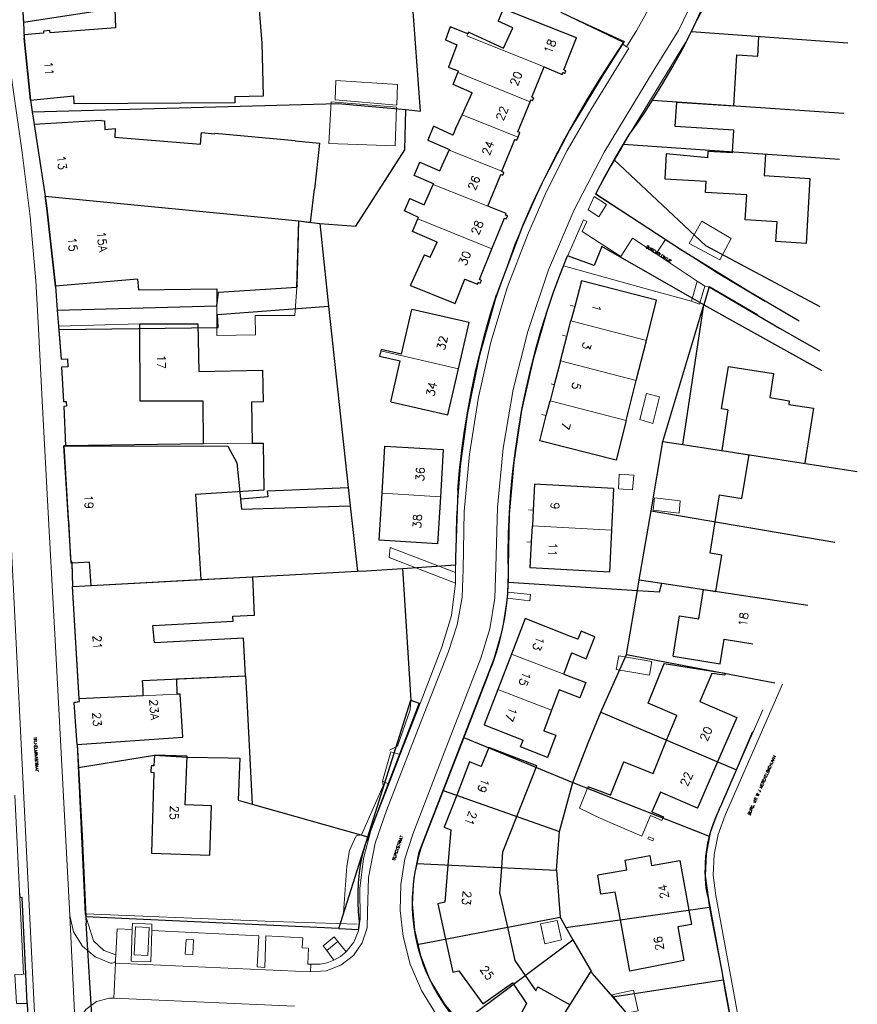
# Model space of a CAD drawing. Header units: metres. Extents: x 190798 to 192239, y 307689 to 310000.
# Tile 101 of 107: x 192067 to 192187, y 309610 to 309752. Entities that reach past the tile are written whole.
import ezdxf
from ezdxf.lldxf.tags import DXFTag

# ---------------------------------------------------------------- set-up
doc = ezdxf.new("R2010")
doc.units = ezdxf.units.M
doc.layers.add('PH-BEST-HUISNUMMERS', color=7, linetype='Continuous')
doc.layers.add('PH-BEST-KADASTRALE-GRENS', color=150, linetype='KG-KADASTRAAL-SO')
doc.layers.add('PH-BEST-KANTVERHARDING', color=253, linetype='Continuous', lineweight=9)
doc.layers.add('PH-BEST-STAATNAAM', color=2, linetype='Continuous', lineweight=9)
doc.styles.add('ROMANS', font='romans.shx')
doc.styles.get("Standard").update_dxf_attribs({"font": 'arial.ttf'})
tags = doc.linetypes.add('KG-KADASTRAAL-SO', pattern='A,5.5,-2,["K",Standard,S=1.8,R=0,X=0,Y=-0.9],-2,5.5,-2,[5,NLCS.SHX,S=0.75,R=0,X=0,Y=0],-2', length=19).pattern_tags.tags
tags[6] = DXFTag(74, 10)

msp = doc.modelspace()

# ---------------------------------------------------------------- linework, layer by layer
at = {"layer": 'PH-BEST-KADASTRALE-GRENS'}
for p, q in [((192067, 309752.79), (192067.07, 309751.35)), ((192144.28, 309752.77), (192153.31, 309748.47)), ((192067.07, 309751.35), (192067.19, 309749.03)), ((192163.06, 309749.99), (192185.52, 309748.37)), ((192068.08, 309740.12), (192067.19, 309749.03)), ((192068.08, 309740.12), (192074.31, 309740.75)), ((192130.1, 309738.05), (192131.53, 309741.21)), ((192068.08, 309740.12), (192068.35, 309738.45)), ((192157.48, 309740.12), (192184.95, 309738.25)), ((192068.35, 309738.45), (192068.64, 309736.65)), ((192129.16, 309736), (192130.1, 309738.05)), ((192078.25, 309737.23), (192068.64, 309736.65)), ((192068.64, 309736.65), (192070.19, 309726.35)), ((192068.64, 309736.65), (192070.19, 309726.35)), ((192153.28, 309733.82), (192154.15, 309735.25)), ((192151.97, 309731.59), (192153.28, 309733.82)), ((192153.28, 309733.82), (192184.33, 309731.65)), ((192127.25, 309730.74), (192128.26, 309732.98)), ((192128.26, 309732.98), (192128.3, 309733.06)), ((192070.19, 309726.35), (192106.67, 309722.78)), ((192070.19, 309726.35), (192070.45, 309724.62)), ((192070.45, 309724.62), (192071.69, 309713.41)), ((192106.39, 309713.52), (192106.67, 309722.78)), ((192106.67, 309722.78), (192109.65, 309722.41)), ((192109.65, 309722.41), (192110.92, 309710.53)), ((192138.81, 309722.19), (192135.07, 309712.19)), ((192083.48, 309714.42), (192071.69, 309713.41)), ((192071.69, 309713.41), (192071.94, 309709.95)), ((192106.39, 309713.52), (192106.37, 309713.29)), ((192165.54, 309713.18), (192164.85, 309710.76)), ((192071.94, 309709.95), (192072.11, 309707.65)), ((192110.92, 309710.53), (192113.75, 309684.49)), ((192121.42, 309703.65), (192122.89, 309710.08)), ((192146.29, 309710.51), (192145.75, 309708.44)), ((192158.96, 309691.1), (192164.85, 309710.76)), ((192161.82, 309690.66), (192164.85, 309710.76)), ((192164.85, 309710.76), (192181.77, 309701.31)), ((192145.17, 309706.2), (192145.75, 309708.44)), ((192072.11, 309707.65), (192072.15, 309707.17)), ((192083.78, 309708.02), (192092.13, 309708.02)), ((192144.25, 309702.7), (192145.17, 309706.2)), ((192155.12, 309699.86), (192156.58, 309705.61)), ((192119.85, 309696.82), (192121.2, 309702.67)), ((192144.25, 309702.7), (192143.35, 309699.24)), ((192153.66, 309694.11), (192155.12, 309699.86)), ((192143.35, 309699.24), (192142.76, 309696.96)), ((192142.2, 309694.82), (192142.76, 309696.96)), ((192168.28, 309695.67), (192167.4, 309695.81)), ((192072.86, 309690.47), (192073.14, 309690.47)), ((192073.54, 309679.77), (192072.86, 309690.47)), ((192073.14, 309690.46), (192072.86, 309690.46)), ((192072.86, 309690.46), (192073.91, 309673.61)), ((192092.95, 309690.77), (192073.14, 309690.46)), ((192118.6, 309683.68), (192119.01, 309690.45)), ((192157.25, 309681.15), (192158.96, 309691.1)), ((192158.96, 309691.1), (192161.82, 309690.66)), ((192161.82, 309690.66), (192186.89, 309686.81)), ((192113.75, 309684.49), (192114.04, 309681.84)), ((192151.88, 309684.37), (192151.58, 309678.36)), ((192118.19, 309676.91), (192118.6, 309683.68)), ((192129.48, 309684.09), (192129.14, 309674.44)), ((192114.04, 309681.84), (192115.09, 309672.47)), ((192140.33, 309681.26), (192140.2, 309678.97)), ((192155.57, 309671.23), (192157.25, 309681.15)), ((192157.25, 309681.15), (192183.64, 309676.62)), ((192073.54, 309679.77), (192073.86, 309674.15)), ((192140.08, 309676.64), (192140.2, 309678.97)), ((192151.58, 309678.36), (192151.29, 309672.34)), ((192092.34, 309675.09), (192092.31, 309675.49)), ((192092.34, 309675.09), (192092.59, 309671.27)), ((192129.14, 309674.44), (192129.17, 309673.36)), ((192074.05, 309673.62), (192073.91, 309673.61)), ((192074.05, 309673.77), (192074.13, 309670.26)), ((192074.96, 309673.67), (192074.05, 309673.62)), ((192121.55, 309672.87), (192129.17, 309673.36)), ((192121.55, 309672.87), (192122.75, 309653.96)), ((192074.13, 309670.26), (192115.09, 309672.47)), ((192092.59, 309671.27), (192100.03, 309671.64)), ((192136.74, 309670.91), (192136.76, 309671.93)), ((192074.13, 309670.26), (192076.79, 309670.42)), ((192075.11, 309654.12), (192074.13, 309670.26)), ((192075.01, 309655.82), (192074.13, 309670.26)), ((192136.74, 309670.91), (192155.32, 309669.72)), ((192155.32, 309669.72), (192155.57, 309671.23)), ((192155.57, 309671.23), (192158.78, 309670.74)), ((192158.78, 309670.74), (192179.79, 309667.59)), ((192153.73, 309660.48), (192155.32, 309669.72)), ((192085.9, 309662.18), (192085.67, 309664.66)), ((192137.18, 309660.57), (192135.22, 309655.48)), ((192144.7, 309657.68), (192145.69, 309660.28)), ((192150.03, 309652.24), (192153.73, 309660.48)), ((192153.73, 309660.48), (192175.04, 309656.41)), ((192133.87, 309657.65), (192130.34, 309648.59)), ((192089.05, 309656.99), (192089.14, 309654.8)), ((192075.11, 309654.12), (192075.01, 309655.82)), ((192084.3, 309654.57), (192075.11, 309654.12)), ((192084.3, 309654.57), (192084.26, 309655.46)), ((192099.11, 309654.88), (192099.92, 309639.01)), ((192074.45, 309653.63), (192075.14, 309653.74)), ((192075.14, 309653.74), (192075.11, 309654.12)), ((192116.56, 309634.3), (192122.75, 309653.96)), ((192122.75, 309653.96), (192123.93, 309653.51)), ((192074.8, 309647.58), (192074.41, 309652.87)), ((192142.95, 309652.49), (192141.84, 309649.55)), ((192150.03, 309652.24), (192169.51, 309643.91)), ((192169.51, 309643.91), (192171.9, 309649.43)), ((192074.8, 309647.58), (192074.98, 309644.28)), ((192130.34, 309648.59), (192127.39, 309640.98)), ((192130.34, 309648.59), (192146.03, 309642.12)), ((192137.98, 309637.24), (192140.82, 309644.49)), ((192167.41, 309639.07), (192169.51, 309643.91)), ((192144.09, 309635.08), (192146.03, 309642.12)), ((192146.03, 309642.12), (192165.59, 309634.38)), ((192127.39, 309640.98), (192124.5, 309633.58)), ((192127.39, 309640.98), (192144.09, 309635.08)), ((192099.92, 309639.01), (192116.56, 309634.3)), ((192167.04, 309638.22), (192167.41, 309639.07)), ((192143.69, 309629.5), (192144.09, 309635.08)), ((192112.41, 309621.14), (192116.22, 309633.24)), ((192116.22, 309633.24), (192116.32, 309633.55)), ((192116.32, 309633.55), (192116.56, 309634.3)), ((192123.58, 309630.46), (192143.69, 309629.5)), ((192143.69, 309629.5), (192144.22, 309622.75)), ((192153.79, 309629.53), (192149.61, 309628.8)), ((192066.52, 309626.22), (192066.56, 309625.55)), ((192135.55, 309626.12), (192136.62, 309621.31)), ((192165.4, 309625.76), (192165.67, 309624.21)), ((192145.02, 309621.28), (192165.67, 309624.21)), ((192112.41, 309621.14), (192076.05, 309622.83)), ((192076.05, 309622.83), (192076.09, 309621.89)), ((192123, 309623.03), (192123.02, 309622.68)), ((192123.02, 309622.68), (192123.17, 309621.4)), ((192123.64, 309618.85), (192144.22, 309622.75)), ((192144.22, 309622.75), (192145.02, 309621.28)), ((192076.98, 309607.17), (192076.09, 309621.89)), ((192112.41, 309621.14), (192115.22, 309621.01)), ((192145.02, 309621.28), (192146.03, 309619.53)), ((192129.81, 309607.4), (192146.03, 309619.53)), ((192146.03, 309619.53), (192148.63, 309614.99)), ((192124.16, 309617.01), (192124.52, 309615.98)), ((192139.61, 309600.61), (192148.63, 309614.99)), ((192067.6, 309610.38), (192067.44, 309614.62)), ((192151.73, 309611.32), (192167.63, 309613.78)), ((192151.73, 309611.32), (192154.22, 309608.42)), ((192067.6, 309610.38), (192068.08, 309600.81))]:
    msp.add_line(p, q, dxfattribs=at)
at = {"layer": 'PH-BEST-KADASTRALE-GRENS', "ltscale": 0.2, "flags": 128}
for points in [[(192163.06, 309749.99), (192164.14, 309752.25), (192165.17, 309754.53), (192166.14, 309756.83), (192167.05, 309759.16)], [(192067.07, 309751.35), (192095.83, 309755.82), (192122.39, 309758.74)], [(192085.69, 309756.91), (192086.07, 309754.21), (192080.21, 309753.24), (192080.33, 309750.55)], [(192097.46, 309740.65), (192101.55, 309740.74), (192101.37, 309748.35), (192100.77, 309756.11), (192095.88, 309755.54)], [(192122.02, 309738.8), (192124.15, 309738.55), (192122.94, 309754.91)], [(192141.88, 309744.91), (192144.48, 309743.85), (192144.58, 309744.1), (192144.88, 309743.98), (192145.03, 309744.37), (192144.73, 309744.49), (192146.56, 309749.08), (192136.01, 309753.26), (192135.31, 309751.49)], [(192130.95, 309749.69), (192128.38, 309750.68), (192127.7, 309748.79), (192129.36, 309748.1), (192128.13, 309744.88), (192128.98, 309744.54)], [(192130.95, 309749.69), (192131.05, 309749.9), (192136.07, 309747.62), (192137.4, 309750.55), (192135.31, 309751.49)], [(192067.16, 309749.54), (192067.15, 309749.54), (192067.19, 309749.03), (192068.08, 309740.12)], [(192080.33, 309750.55), (192070.92, 309749.83), (192070.89, 309750.13), (192069.96, 309750.06), (192069.98, 309749.76), (192067.16, 309749.54)], [(192157.48, 309740.12), (192158.97, 309742.53), (192160.4, 309744.98), (192161.77, 309747.47), (192163.06, 309749.99)], [(192169.15, 309739.34), (192169.57, 309746.64), (192172.58, 309746.47), (192172.74, 309749.29)], [(192153.31, 309748.47), (192151.46, 309745.69), (192149.66, 309742.88), (192147.93, 309740.02), (192146.25, 309737.13), (192144.64, 309734.21), (192143.09, 309731.25), (192141.6, 309728.26), (192140.17, 309725.24), (192138.81, 309722.19)], [(192131.53, 309741.21), (192128.83, 309742.37), (192129.49, 309744.1)], [(192129.49, 309744.1), (192129.57, 309744.29), (192128.98, 309744.54)], [(192139.87, 309739.91), (192139.97, 309740.18), (192140.24, 309740.07), (192140.41, 309740.44), (192140.13, 309740.55), (192141.88, 309744.91)], [(192097.46, 309740.65), (192097.46, 309739.74), (192074.36, 309739.61), (192074.31, 309740.75)], [(192068.35, 309738.45), (192112.32, 309739.64), (192122.02, 309738.8)], [(192138.14, 309734.8), (192138.42, 309735.5), (192138.13, 309735.61), (192139.87, 309739.91)], [(192154.15, 309735.25), (192155.29, 309736.85), (192156.4, 309738.48), (192157.48, 309740.12)], [(192168.97, 309732.72), (192169.16, 309735.83), (192160.73, 309736.35), (192160.94, 309739.84), (192169.15, 309739.34)], [(192109.65, 309722.41), (192114.84, 309722.05), (192121.86, 309732.99), (192122.02, 309738.8)], [(192078.25, 309737.23), (192078.74, 309737.19), (192078.77, 309735.93), (192080.24, 309736.05), (192080.2, 309734.84), (192092.54, 309733.8), (192092.68, 309735.48), (192094.6, 309735.32)], [(192106.13, 309734.28), (192094.6, 309735.37), (192094.6, 309735.32)], [(192129.16, 309736), (192128.78, 309735.13), (192125.98, 309736.39), (192125.18, 309734.39), (192128.3, 309733.06)], [(192106.13, 309734.28), (192109.61, 309733.97), (192108.89, 309727.34)], [(192135.83, 309729.92), (192137.68, 309734.49), (192137.96, 309734.37), (192138.14, 309734.8)], [(192165.39, 309731.84), (192159.43, 309732.44), (192159.23, 309728.84), (192165.18, 309728.48)], [(192173.68, 309732.31), (192173.49, 309729.32), (192180.09, 309728.9), (192179.52, 309719.57), (192175.19, 309719.84), (192175.37, 309722.65), (192170.77, 309722.93), (192171, 309726.52), (192165.09, 309726.89), (192165.18, 309728.48)], [(192165.39, 309731.84), (192165.45, 309732.82), (192168.96, 309732.61), (192168.97, 309732.72)], [(192125.94, 309728.02), (192125.98, 309728.11), (192123.21, 309729.34), (192124.05, 309731.22), (192126.89, 309730), (192127.25, 309730.74)], [(192149.33, 309726.69), (192150.62, 309729.16), (192151.97, 309731.59)], [(192181.53, 309710.47), (192165.11, 309719.21), (192151.97, 309731.59)], [(192133.82, 309724.93), (192135.65, 309729.47), (192135.96, 309729.35), (192136.12, 309729.75), (192135.81, 309729.87), (192135.83, 309729.92)], [(192123.75, 309723.1), (192123.82, 309723.28), (192121.84, 309724.22), (192122.58, 309726), (192124.67, 309725.1), (192125.94, 309728.02)], [(192106.67, 309722.78), (192108.31, 309722.58), (192108.89, 309727.34)], [(192149.33, 309726.69), (192161.77, 309718.56), (192171.21, 309712.73), (192178.54, 309708.46)], [(192071.69, 309713.41), (192070.45, 309724.62), (192070.19, 309726.35)], [(192134.39, 309718.79), (192136.18, 309723.21), (192136.46, 309723.1), (192136.62, 309723.5), (192136.35, 309723.61), (192136.45, 309723.86), (192133.82, 309724.93)], [(192071.94, 309709.95), (192094.88, 309710.57), (192095.09, 309712.55), (192106.38, 309713.29), (192106.67, 309722.78)], [(192126.5, 309719.76), (192123, 309721.26), (192123.75, 309723.1)], [(192122.7, 309713.5), (192124.71, 309717.93), (192125.51, 309717.57), (192126.5, 309719.76)], [(192122.7, 309713.5), (192129.09, 309710.91), (192130.51, 309714.42), (192132.33, 309713.69), (192132.44, 309713.96), (192132.72, 309713.85), (192132.88, 309714.25), (192132.6, 309714.36), (192134.39, 309718.79)], [(192164.85, 309710.76), (192150.19, 309719.14), (192149.1, 309716.41), (192145.24, 309717.76)], [(192142.42, 309710.13), (192143.3, 309712.69), (192144.24, 309715.24), (192145.24, 309717.76)], [(192083.48, 309714.42), (192083.62, 309712.89), (192094.89, 309713.04), (192094.89, 309712.53)], [(192156.58, 309705.61), (192158.06, 309711.43), (192147.24, 309714.18), (192146.29, 309710.51)], [(192165.54, 309713.18), (192165.61, 309713.3), (192175.71, 309707.38), (192181.47, 309704.13)], [(192129.48, 309684.09), (192129.74, 309686.95), (192130.06, 309689.8), (192130.45, 309692.65), (192130.91, 309695.48), (192131.44, 309698.31), (192132.03, 309701.12), (192132.7, 309703.91), (192133.42, 309706.69), (192134.21, 309709.45), (192135.07, 309712.19)], [(192072.15, 309707.17), (192095.04, 309707.5), (192094.94, 309709.35), (192110.92, 309710.53)], [(192129.58, 309701.56), (192131.1, 309708.2), (192122.89, 309710.08)], [(192136.76, 309671.93), (192136.73, 309674.91), (192136.79, 309677.9), (192136.91, 309680.88), (192137.12, 309683.86), (192137.4, 309686.83), (192137.76, 309689.79), (192138.2, 309692.74), (192138.71, 309695.68), (192139.3, 309698.61), (192139.97, 309701.52), (192140.71, 309704.41), (192141.52, 309707.28), (192142.42, 309710.13)], [(192072.15, 309707.17), (192072.48, 309702.94), (192073.41, 309702.98), (192073.46, 309701.84), (192072.54, 309701.8), (192072.83, 309696.83), (192073.22, 309696.84), (192073.26, 309696.18), (192072.88, 309696.14), (192073.14, 309690.47)], [(192092.95, 309690.77), (192092.9, 309696.88), (192089.72, 309696.91), (192083.83, 309696.88), (192083.78, 309708.02)], [(192092.13, 309708.02), (192092.28, 309701.14), (192101.45, 309701.33), (192101.54, 309696.78), (192099.84, 309696.75), (192099.93, 309690.88)], [(192118.43, 309704.12), (192118.25, 309703.38), (192121.2, 309702.67)], [(192121.42, 309703.65), (192118.48, 309704.34), (192118.43, 309704.12)], [(192119.85, 309696.82), (192128.06, 309694.93), (192129.58, 309701.56)], [(192167.4, 309695.81), (192168.37, 309701.9), (192174.83, 309700.86), (192174.31, 309697.41), (192177.12, 309696.95), (192177.05, 309696.44), (192180.59, 309695.91), (192179.33, 309688.06)], [(192168.28, 309695.67), (192167.41, 309689.8), (192171.34, 309689.2)], [(192153.66, 309694.11), (192152.22, 309688.41), (192141.26, 309691.22), (192142.2, 309694.82)], [(192073.14, 309690.47), (192096.47, 309690.43), (192097.76, 309688.02), (192098.28, 309682.88)], [(192099.93, 309690.88), (192101.51, 309690.88), (192101.63, 309684.1), (192091.79, 309683.49), (192092.31, 309675.49)], [(192119.01, 309690.45), (192127.4, 309689.94), (192126.99, 309683.17)], [(192166.46, 309679.57), (192167.09, 309683.44), (192170.32, 309682.92), (192171.34, 309689.2)], [(192098.28, 309682.88), (192102.23, 309683.22), (192102.14, 309684.02), (192113.75, 309684.49)], [(192151.88, 309684.37), (192140.53, 309684.98), (192140.33, 309681.26)], [(192098.28, 309682.88), (192098.42, 309681.4), (192114.04, 309681.84)], [(192126.99, 309683.17), (192126.58, 309676.4), (192118.19, 309676.91)], [(192166.58, 309669.57), (192167.43, 309674.79), (192165.73, 309675.06), (192166.46, 309679.57)], [(192151.29, 309672.34), (192139.88, 309672.96), (192140.08, 309676.64)], [(192073.86, 309674.15), (192073.87, 309674), (192073.94, 309673.86), (192074.05, 309673.77)], [(192076.79, 309670.42), (192076.58, 309673.77), (192074.96, 309673.67)], [(192115.09, 309672.47), (192116.37, 309672.54), (192121.55, 309672.87)], [(192085.67, 309664.66), (192097.21, 309665.29), (192097.17, 309666.03), (192100.29, 309666.17), (192100.03, 309671.64)], [(192133.87, 309657.65), (192134.5, 309659.24), (192135.05, 309660.85), (192135.52, 309662.49), (192135.92, 309664.15), (192136.24, 309665.82), (192136.49, 309667.51), (192136.66, 309669.21), (192136.74, 309670.91)], [(192155.32, 309669.72), (192158.49, 309669.49), (192158.78, 309670.74)], [(192160.42, 309660.27), (192161.36, 309666.07), (192164.11, 309665.62), (192164.8, 309669.83), (192166.57, 309669.53), (192166.58, 309669.57)], [(192145.42, 309663.2), (192139.15, 309665.65), (192137.18, 309660.57)], [(192145.69, 309660.28), (192145.86, 309660.74), (192147.94, 309659.9), (192149.17, 309663.06), (192147.19, 309663.83), (192146.73, 309662.69), (192145.42, 309663.2)], [(192089.05, 309656.99), (192098.98, 309657.45), (192098.7, 309662.84), (192085.9, 309662.18)], [(192160.42, 309660.27), (192167.2, 309659.16), (192167.75, 309662.69), (192171.87, 309662.02)], [(192159.49, 309648.19), (192160.95, 309651.76), (192156.82, 309653.53), (192159.15, 309659.19)], [(192159.15, 309659.19), (192167.89, 309657.8), (192167.86, 309657.51), (192165.99, 309657.79), (192164.25, 309653.74), (192169.57, 309651.46), (192166.79, 309645.07)], [(192084.26, 309655.46), (192084.2, 309656.76), (192098.98, 309657.45), (192099.11, 309654.88)], [(192144.7, 309657.68), (192147.88, 309656.48), (192147.04, 309654.28), (192144.06, 309655.41), (192142.95, 309652.49)], [(192074.8, 309647.58), (192089.96, 309648.62), (192089.58, 309654.82), (192089.14, 309654.8)], [(192135.22, 309655.48), (192133.26, 309650.39), (192138.89, 309648.19)], [(192074.8, 309647.58), (192074.35, 309653.62), (192075.14, 309653.74), (192075.11, 309654.12)], [(192074.41, 309652.87), (192074.35, 309653.62), (192074.45, 309653.63)], [(192123.93, 309653.51), (192121.18, 309646.28), (192119.63, 309642.32), (192116.32, 309633.55)], [(192146.03, 309642.12), (192146.1, 309642.36), (192148.2, 309647.8), (192150.03, 309652.24)], [(192141.84, 309649.55), (192143.58, 309648.89), (192142.39, 309645.7), (192138.52, 309647.22), (192138.89, 309648.19)], [(192151.41, 309640.28), (192153.36, 309645.06), (192157.54, 309643.42), (192159.49, 309648.19)], [(192074.98, 309644.28), (192085.9, 309646.02), (192090.59, 309645.77), (192096.51, 309645.64)], [(192090.59, 309645.88), (192085.9, 309646.02), (192085.82, 309644.51), (192085.43, 309644.51), (192085.4, 309643.58), (192085.81, 309643.56), (192085.46, 309631.94), (192093.88, 309631.67)], [(192140.82, 309644.49), (192133.96, 309647.13), (192132.83, 309644.43), (192131.16, 309645.07), (192129.33, 309640.3)], [(192093.88, 309631.67), (192094.1, 309638.78), (192090.34, 309638.91), (192090.59, 309645.88)], [(192096.51, 309645.64), (192098.18, 309645.62), (192097.92, 309639.57), (192099.92, 309639.01)], [(192166.79, 309645.07), (192163.91, 309638.44), (192158.62, 309640.73), (192157.39, 309637.88), (192159.03, 309637.18), (192158.96, 309637.01)], [(192074.98, 309644.28), (192075.54, 309634.43), (192076.05, 309622.83)], [(192129.33, 309640.3), (192127.55, 309635.68), (192128.49, 309635.31), (192128.06, 309630.24)], [(192151.41, 309640.28), (192148.21, 309641.51), (192148.13, 309641.29)], [(192167.04, 309638.22), (192166.6, 309637.29), (192166.21, 309636.34), (192165.87, 309635.37), (192165.59, 309634.38)], [(192135.81, 309629.88), (192135.98, 309632.17), (192137.98, 309637.24)], [(192115.38, 309622.11), (192115.23, 309623.51), (192115.15, 309624.91), (192115.15, 309626.32), (192115.22, 309627.72), (192115.36, 309629.12), (192115.58, 309630.5), (192115.86, 309631.88), (192116.22, 309633.24)], [(192124.5, 309633.58), (192124.15, 309632.55), (192123.84, 309631.51), (192123.58, 309630.46)], [(192165.59, 309634.38), (192165.37, 309633.42), (192165.21, 309632.45), (192165.09, 309631.47), (192165.03, 309630.49), (192165.01, 309629.5)], [(192123.58, 309630.46), (192123.33, 309629.24), (192123.14, 309628), (192123.01, 309626.76), (192122.95, 309625.52), (192122.94, 309624.27), (192123, 309623.03)], [(192153.79, 309629.53), (192153.52, 309630.95), (192157.07, 309631.61), (192157.34, 309630.17), (192161.38, 309630.91), (192162.69, 309623.78)], [(192128.06, 309630.24), (192127.61, 309624.91), (192126.63, 309624.67), (192127.73, 309619.62)], [(192135.55, 309626.12), (192135.53, 309626.16), (192135.81, 309629.88)], [(192165.4, 309625.76), (192165.19, 309627), (192165.07, 309628.25), (192165.01, 309629.5)], [(192152.85, 309622.39), (192152.12, 309626.34), (192150.04, 309626.07), (192149.61, 309628.8)], [(192067.44, 309614.62), (192066.89, 309625.59), (192066.56, 309625.55)], [(192162.69, 309623.78), (192163.07, 309621.73), (192161.11, 309621.39), (192161.98, 309616.54)], [(192165.67, 309624.21), (192165.99, 309622.34), (192167.42, 309615.01), (192167.63, 309613.78)], [(192115.22, 309621.01), (192115.33, 309621.55), (192115.38, 309622.11)], [(192161.98, 309616.54), (192154.2, 309615.02), (192152.85, 309622.39)], [(192123.17, 309621.4), (192123.37, 309620.12), (192123.64, 309618.85)], [(192136.62, 309621.31), (192137.68, 309616.56), (192139.17, 309614.4)], [(192127.73, 309619.62), (192128.77, 309614.86), (192129.66, 309615.05), (192133.1, 309610.3), (192137.34, 309613.35), (192137.48, 309613.14)], [(192123.64, 309618.85), (192123.89, 309617.92), (192124.16, 309617.01)], [(192124.52, 309615.98), (192124.9, 309615.03), (192125.31, 309614.09)], [(192148.63, 309614.99), (192148.8, 309614.69), (192151.73, 309611.32)], [(192125.31, 309614.09), (192125.91, 309612.88), (192126.57, 309611.7), (192127.29, 309610.56), (192128.07, 309609.46), (192128.92, 309608.41), (192129.81, 309607.4)], [(192139.17, 309614.4), (192140.69, 309612.2), (192140.98, 309612.76), (192145.62, 309610.19)], [(192167.63, 309613.78), (192167.91, 309612.1), (192170.97, 309595.63)], [(192137.48, 309613.14), (192139.34, 309610.36), (192136.42, 309604.9), (192140.8, 309602.51)]]:
    msp.add_lwpolyline(points, dxfattribs=at)
at = {"layer": 'PH-BEST-KANTVERHARDING', "color": 8}
for p, q in [((192063.23, 309757.93), (192066.89, 309732.61)), ((192067, 309752.79), (192067.16, 309749.54)), ((192153.43, 309748.58), (192147.62, 309751.25)), ((192130.81, 309749.38), (192130.95, 309749.69)), ((192141.88, 309744.91), (192130.81, 309749.38)), ((192155.22, 309750.19), (192153.73, 309747.82)), ((192153.18, 309748.2), (192150.28, 309743.59)), ((192153.18, 309748.2), (192153.43, 309748.58)), ((192153.73, 309747.82), (192153.18, 309748.2)), ((192154.05, 309747.61), (192153.73, 309747.82)), ((192162.21, 309748.41), (192154.15, 309735.25)), ((192148.62, 309738.73), (192154.05, 309747.61)), ((192139.87, 309739.91), (192129.49, 309744.1)), ((192150.52, 309732.68), (192157.64, 309744.43)), ((192068.08, 309740.12), (192074.31, 309740.75)), ((192130.1, 309738.05), (192131.53, 309741.21)), ((192068.08, 309740.12), (192068.64, 309736.65)), ((192169.15, 309739.34), (192178.21, 309738.71)), ((192129.16, 309736), (192130.1, 309738.05)), ((192138.14, 309734.8), (192130.1, 309738.05)), ((192078.25, 309737.23), (192068.64, 309736.65)), ((192068.64, 309736.65), (192070.19, 309726.35)), ((192151.51, 309730.72), (192154.15, 309735.25)), ((192127.25, 309730.74), (192128.26, 309732.98)), ((192128.26, 309732.98), (192128.3, 309733.06)), ((192135.83, 309729.92), (192128.26, 309732.98)), ((192149.28, 309726.63), (192151.51, 309730.72)), ((192133.82, 309724.93), (192125.94, 309728.02)), ((192159.32, 309720.14), (192149.28, 309726.63)), ((192070.19, 309726.35), (192106.67, 309722.78)), ((192148.22, 309724.4), (192149.08, 309726.28)), ((192149.08, 309726.28), (192150.85, 309725.13)), ((192149.76, 309723.39), (192148.22, 309724.4)), ((192150.85, 309725.13), (192149.76, 309723.39)), ((192106.39, 309713.52), (192106.67, 309722.78)), ((192134.39, 309718.79), (192123.75, 309723.1)), ((192145.85, 309719.12), (192147.53, 309722.94)), ((192148.03, 309722.73), (192147.35, 309721.26)), ((192147.53, 309722.94), (192148.03, 309722.73)), ((192147.35, 309721.26), (192152.91, 309717.69)), ((192152.91, 309717.69), (192154.61, 309720.29)), ((192154.61, 309720.29), (192158, 309718.05)), ((192159.32, 309720.14), (192158, 309718.05)), ((192166.92, 309715.22), (192159.32, 309720.14)), ((192158, 309718.05), (192163.9, 309714.13)), ((192144.68, 309716.34), (192157.94, 309712.63)), ((192068.86, 309714.18), (192069.23, 309707.35)), ((192083.48, 309714.42), (192071.69, 309713.41)), ((192163.08, 309711.27), (192163.9, 309714.13)), ((192163.9, 309714.13), (192164.92, 309713.45)), ((192173.63, 309711.23), (192166.92, 309715.22)), ((192071.69, 309713.41), (192072.11, 309707.65)), ((192094.89, 309712.53), (192094.89, 309708.02)), ((192106.39, 309713.52), (192106.37, 309713.29)), ((192157.94, 309712.63), (192163.08, 309711.27)), ((192164.98, 309713.44), (192164.23, 309710.84)), ((192164.92, 309713.45), (192164.98, 309713.44)), ((192164.98, 309713.44), (192165.7, 309713.33)), ((192165.7, 309713.33), (192172.6, 309709.28)), ((192163.08, 309711.27), (192164.23, 309710.84)), ((192121.42, 309703.65), (192122.89, 309710.08)), ((192146.29, 309710.51), (192145.63, 309710.71)), ((192146.29, 309710.51), (192145.75, 309708.44)), ((192145.17, 309706.2), (192145.75, 309708.44)), ((192145.75, 309708.44), (192156.58, 309705.61)), ((192069.23, 309707.35), (192069.79, 309696.93)), ((192072.11, 309707.65), (192083.78, 309708.02)), ((192083.78, 309708.02), (192092.13, 309708.02)), ((192144.25, 309702.7), (192145.17, 309706.2)), ((192144.51, 309706.37), (192145.17, 309706.2)), ((192155.12, 309699.86), (192156.58, 309705.61)), ((192129.58, 309701.56), (192118.43, 309704.12)), ((192119.85, 309696.82), (192121.2, 309702.67)), ((192144.25, 309702.7), (192143.35, 309699.24)), ((192144.25, 309702.7), (192155.12, 309699.86)), ((192153.66, 309694.11), (192155.12, 309699.86)), ((192143.35, 309699.24), (192142.76, 309696.96)), ((192142.88, 309699.37), (192143.35, 309699.24)), ((192069.79, 309696.93), (192070.69, 309679.97)), ((192142.2, 309694.82), (192142.76, 309696.96)), ((192142.76, 309696.96), (192153.66, 309694.11)), ((192168.28, 309695.67), (192167.4, 309695.81)), ((192142.2, 309694.82), (192141.54, 309694.99)), ((192072.86, 309690.46), (192073.91, 309673.61)), ((192073.14, 309690.46), (192072.86, 309690.46)), ((192092.95, 309690.77), (192073.14, 309690.46)), ((192092.95, 309690.77), (192099.93, 309690.88)), ((192118.6, 309683.68), (192119.01, 309690.45)), ((192151.88, 309684.37), (192151.58, 309678.36)), ((192118.19, 309676.91), (192118.6, 309683.68)), ((192126.99, 309683.17), (192118.6, 309683.68)), ((192070.69, 309679.97), (192071.62, 309662.58)), ((192140.33, 309681.26), (192139.63, 309681.3)), ((192140.33, 309681.26), (192140.2, 309678.97)), ((192140.08, 309676.64), (192140.2, 309678.97)), ((192140.2, 309678.97), (192151.58, 309678.36)), ((192166.46, 309679.57), (192174.18, 309678.24)), ((192151.58, 309678.36), (192151.29, 309672.34)), ((192119.62, 309674.44), (192119.76, 309675.89)), ((192119.76, 309675.89), (192129.17, 309672.3)), ((192140.08, 309676.64), (192139.39, 309676.67)), ((192092.34, 309675.09), (192092.31, 309675.49)), ((192092.34, 309675.09), (192092.59, 309671.27)), ((192129.15, 309670.77), (192119.62, 309674.44)), ((192074.05, 309673.62), (192073.91, 309673.61)), ((192074.96, 309673.67), (192074.05, 309673.62)), ((192074.05, 309673.62), (192074.13, 309670.26)), ((192092.59, 309671.27), (192100.03, 309671.64)), ((192074.13, 309670.26), (192076.79, 309670.42)), ((192075.11, 309654.12), (192074.13, 309670.26)), ((192076.79, 309670.42), (192092.59, 309671.27)), ((192139.85, 309668.23), (192136.6, 309668.6)), ((192136.68, 309669.45), (192139.95, 309669.14)), ((192139.95, 309669.14), (192139.85, 309668.23)), ((192166.58, 309669.57), (192174.11, 309668.44)), ((192085.9, 309662.18), (192085.67, 309664.66)), ((192071.62, 309662.58), (192073.73, 309623.01)), ((192124.06, 309653.46), (192127.21, 309661.57)), ((192124.15, 309650.68), (192128.17, 309660.95)), ((192137.18, 309660.57), (192135.22, 309655.48)), ((192137.18, 309660.57), (192144.7, 309657.68)), ((192144.7, 309657.68), (192145.69, 309660.28)), ((192127.57, 309646.5), (192132.81, 309659.96)), ((192134.68, 309659.87), (192129.54, 309646.67)), ((192089.05, 309656.99), (192089.14, 309654.8)), ((192176.12, 309656.25), (192167.92, 309637.42)), ((192089.14, 309654.8), (192075.11, 309654.12)), ((192135.22, 309655.48), (192142.95, 309652.49)), ((192124.06, 309653.46), (192121.21, 309646.12)), ((192122.75, 309653.96), (192124.06, 309653.46)), ((192142.95, 309652.49), (192141.84, 309649.55)), ((192166.91, 309637.91), (192173.33, 309652.57)), ((192119.25, 309638.1), (192124.15, 309650.68)), ((192159.49, 309648.19), (192166.79, 309645.07)), ((192118.66, 309642.31), (192119.88, 309646.5)), ((192121.21, 309646.12), (192119.57, 309641.89)), ((192119.88, 309646.5), (192121.21, 309646.12)), ((192123.01, 309634.71), (192127.57, 309646.5)), ((192129.54, 309646.67), (192123.87, 309632.09)), ((192137.98, 309637.24), (192140.82, 309644.49)), ((192119.57, 309641.89), (192118.62, 309639.45)), ((192119.57, 309641.89), (192118.66, 309642.31)), ((192129.33, 309640.3), (192137.98, 309637.24)), ((192158.96, 309637.01), (192148.13, 309641.29)), ((192065.82, 309640.27), (192066.56, 309625.55)), ((192113.55, 309630.07), (192113.07, 309623.39)), ((192128.06, 309630.24), (192135.81, 309629.88)), ((192153.79, 309629.53), (192149.61, 309628.8)), ((192066.56, 309625.55), (192067.07, 309614.6)), ((192135.55, 309626.12), (192136.62, 309621.31)), ((192167.86, 309612.86), (192165.49, 309625.57)), ((192166.54, 309625.9), (192169.35, 309610.79)), ((192152.85, 309622.39), (192162.69, 309623.78)), ((192073.73, 309623.01), (192074.57, 309606.04)), ((192085.51, 309620.87), (192100.92, 309620.09)), ((192127.73, 309619.62), (192136.62, 309621.31)), ((192090.47, 309619.56), (192090.34, 309617.45)), ((192090.47, 309619.56), (192091.53, 309619.51)), ((192091.4, 309617.4), (192091.53, 309619.51)), ((192100.92, 309620.09), (192100.68, 309615.61)), ((192101.74, 309615.55), (192101.93, 309620.09)), ((192101.93, 309620.09), (192107.23, 309619.81)), ((192107.23, 309619.81), (192107.15, 309618.36)), ((192112.26, 309619.26), (192110.68, 309617.99)), ((192112.26, 309619.26), (192113.47, 309617.79)), ((192107.15, 309618.36), (192108.02, 309618.31)), ((192108.02, 309618.31), (192107.92, 309616.03)), ((192110.68, 309617.99), (192110.13, 309618.67)), ((192110.68, 309617.99), (192111.68, 309616.57)), ((192080.33, 309616.53), (192080.31, 309616.16)), ((192080.36, 309617.34), (192080.33, 309616.62)), ((192080.33, 309616.53), (192080.33, 309616.62)), ((192090.34, 309617.45), (192091.4, 309617.4)), ((192079.61, 309616.17), (192079.81, 309616.17)), ((192100.68, 309615.61), (192101.74, 309615.55)), ((192107.92, 309616.03), (192108.35, 309616.02)), ((192108.35, 309616.02), (192108.33, 309614.93)), ((192109.73, 309616.03), (192108.35, 309616.02)), ((192067.44, 309614.62), (192067.07, 309614.6)), ((192067.6, 309610.38), (192067.44, 309614.62)), ((192137.48, 309613.14), (192139.17, 309614.4)), ((192171.01, 309595.84), (192167.86, 309612.86)), ((192079.44, 309611.15), (192080.06, 309611.12)), ((192080.06, 309611.12), (192106.04, 309609.96)), ((192169.35, 309610.79), (192172.1, 309596.01)), ((192067.6, 309610.38), (192068.08, 309600.81))]:
    msp.add_line(p, q, dxfattribs=at)
for points in [[(192155.22, 309750.19), (192157.77, 309754.78), (192159.9, 309759.59), (192161.59, 309764.56), (192162.84, 309769.66)], [(192157.64, 309744.43), (192161.19, 309750.16), (192164.11, 309756.23), (192166.39, 309762.57), (192167.99, 309769.11)], [(192162.21, 309748.41), (192164.97, 309753.74), (192167.21, 309759.31), (192168.89, 309765.07)], [(192085.69, 309756.91), (192086.07, 309754.21), (192080.21, 309753.24), (192080.33, 309750.55)], [(192097.46, 309740.65), (192101.55, 309740.74), (192101.37, 309748.35), (192100.77, 309756.11), (192095.88, 309755.54)], [(192141.88, 309744.91), (192144.48, 309743.85), (192144.58, 309744.1), (192144.88, 309743.98), (192145.03, 309744.37), (192144.73, 309744.49), (192146.56, 309749.08), (192136.01, 309753.26), (192135.31, 309751.49)], [(192144.48, 309753.19), (192144.28, 309752.77), (192147.62, 309751.25)], [(192130.95, 309749.69), (192128.38, 309750.68), (192127.7, 309748.79), (192129.36, 309748.1), (192128.13, 309744.88), (192128.98, 309744.54)], [(192130.95, 309749.69), (192131.05, 309749.9), (192136.07, 309747.62), (192137.4, 309750.55), (192135.31, 309751.49)], [(192067.16, 309749.54), (192067.15, 309749.54), (192067.19, 309749.03), (192068.08, 309740.12)], [(192080.33, 309750.55), (192070.92, 309749.83), (192070.89, 309750.13), (192069.96, 309750.06), (192069.98, 309749.76), (192067.16, 309749.54)], [(192169.15, 309739.34), (192169.57, 309746.64), (192172.58, 309746.47), (192172.74, 309749.29)], [(192131.53, 309741.21), (192128.83, 309742.37), (192129.49, 309744.1)], [(192129.49, 309744.1), (192129.57, 309744.29), (192128.98, 309744.54)], [(192150.28, 309743.59), (192145.58, 309735.85), (192141.4, 309727.82), (192137.75, 309719.53)], [(192139.87, 309739.91), (192139.97, 309740.18), (192140.24, 309740.07), (192140.41, 309740.44), (192140.13, 309740.55), (192141.88, 309744.91)], [(192111.98, 309742.96), (192120.82, 309742.39), (192120.71, 309739.43), (192111.85, 309740.17), (192111.98, 309742.96)], [(192097.46, 309740.65), (192097.46, 309739.74), (192074.36, 309739.61), (192074.31, 309740.75)], [(192110.98, 309733.93), (192111.28, 309739.92), (192120.7, 309739.11), (192120.48, 309733.57), (192110.98, 309733.93)], [(192138.14, 309734.8), (192138.42, 309735.5), (192138.13, 309735.61), (192139.87, 309739.91)], [(192168.97, 309732.72), (192169.16, 309735.83), (192160.73, 309736.35), (192160.94, 309739.84), (192169.15, 309739.34)], [(192148.62, 309738.73), (192145.22, 309732.92), (192142.18, 309726.92), (192139.49, 309720.75)], [(192078.25, 309737.23), (192078.74, 309737.19), (192078.77, 309735.93), (192080.24, 309736.05), (192080.2, 309734.84), (192092.54, 309733.8), (192092.68, 309735.48), (192094.6, 309735.32)], [(192106.13, 309734.28), (192094.6, 309735.37), (192094.6, 309735.32)], [(192129.16, 309736), (192128.78, 309735.13), (192125.98, 309736.39), (192125.18, 309734.39), (192128.3, 309733.06)], [(192106.13, 309734.28), (192109.61, 309733.97), (192108.89, 309727.34)], [(192135.83, 309729.92), (192137.68, 309734.49), (192137.96, 309734.37), (192138.14, 309734.8)], [(192066.89, 309732.61), (192068.04, 309723.41), (192068.86, 309714.18)], [(192150.52, 309732.68), (192146.21, 309724.37), (192142.54, 309715.76), (192139.53, 309706.9)], [(192165.39, 309731.84), (192159.43, 309732.44), (192159.23, 309728.84), (192165.18, 309728.48)], [(192173.68, 309732.31), (192173.49, 309729.32), (192180.09, 309728.9), (192179.52, 309719.57), (192175.19, 309719.84), (192175.37, 309722.65), (192170.77, 309722.93), (192171, 309726.52), (192165.09, 309726.89), (192165.18, 309728.48)], [(192165.39, 309731.84), (192165.45, 309732.82), (192168.96, 309732.61), (192168.97, 309732.72)], [(192168.97, 309732.72), (192173.69, 309732.4), (192173.68, 309732.31)], [(192125.94, 309728.02), (192125.98, 309728.11), (192123.21, 309729.34), (192124.05, 309731.22), (192126.89, 309730), (192127.25, 309730.74)], [(192133.82, 309724.93), (192135.65, 309729.47), (192135.96, 309729.35), (192136.12, 309729.75), (192135.81, 309729.87), (192135.83, 309729.92)], [(192123.75, 309723.1), (192123.82, 309723.28), (192121.84, 309724.22), (192122.58, 309726), (192124.67, 309725.1), (192125.94, 309728.02)], [(192106.67, 309722.78), (192108.31, 309722.58), (192108.89, 309727.34)], [(192071.69, 309713.41), (192070.45, 309724.62), (192070.19, 309726.35)], [(192134.39, 309718.79), (192136.18, 309723.21), (192136.46, 309723.1), (192136.62, 309723.5), (192136.35, 309723.61), (192136.45, 309723.86), (192133.82, 309724.93)], [(192126.5, 309719.76), (192123, 309721.26), (192123.75, 309723.1)], [(192162.74, 309719.57), (192164.53, 309722.77), (192168.77, 309720.28), (192167.16, 309717.21), (192162.74, 309719.57)], [(192122.7, 309713.5), (192124.71, 309717.93), (192125.51, 309717.57), (192126.5, 309719.76)], [(192137.75, 309719.53), (192134.89, 309711.51), (192132.59, 309703.31), (192130.86, 309694.98)], [(192139.49, 309720.75), (192136.6, 309713.16), (192134.25, 309705.37), (192132.45, 309697.45)], [(192122.7, 309713.5), (192129.09, 309710.91), (192130.51, 309714.42), (192132.33, 309713.69), (192132.44, 309713.96), (192132.72, 309713.85), (192132.88, 309714.25), (192132.6, 309714.36), (192134.39, 309718.79)], [(192145.85, 309719.12), (192145.25, 309717.74), (192144.68, 309716.34)], [(192144.68, 309716.34), (192143.49, 309713.25), (192142.42, 309710.13)], [(192083.48, 309714.42), (192083.62, 309712.89), (192094.89, 309713.04), (192094.89, 309712.53)], [(192156.58, 309705.61), (192158.06, 309711.43), (192147.24, 309714.18), (192146.29, 309710.51)], [(192106.37, 309713.29), (192106.05, 309709.22), (192100.37, 309709.21), (192100.4, 309706.43), (192094.89, 309706.31), (192094.89, 309708.02)], [(192106.37, 309713.29), (192095.09, 309712.55), (192094.89, 309712.53)], [(192129.58, 309701.56), (192131.1, 309708.2), (192122.89, 309710.08)], [(192142.42, 309710.13), (192140.35, 309702.91), (192138.71, 309695.58)], [(192072.11, 309707.65), (192072.48, 309702.94), (192073.41, 309702.98), (192073.46, 309701.84), (192072.54, 309701.8), (192072.83, 309696.83), (192073.22, 309696.84), (192073.26, 309696.18), (192072.88, 309696.14), (192073.14, 309690.46)], [(192092.95, 309690.77), (192092.9, 309696.88), (192089.72, 309696.91), (192083.83, 309696.88), (192083.78, 309708.02)], [(192092.13, 309708.02), (192092.28, 309701.14), (192101.45, 309701.33), (192101.54, 309696.78), (192099.84, 309696.75), (192099.93, 309690.88)], [(192139.53, 309706.9), (192137.46, 309698.58), (192136, 309690.13), (192135.17, 309681.6), (192134.97, 309673.03)], [(192118.43, 309704.12), (192118.25, 309703.38), (192121.2, 309702.67)], [(192121.42, 309703.65), (192118.48, 309704.34), (192118.43, 309704.12)], [(192063.99, 309701.51), (192064.22, 309698.43), (192064.96, 309683.3), (192067.87, 309625.51), (192070.64, 309569.38), (192070.93, 309563.28), (192071.8, 309554.47), (192073.72, 309543.68)], [(192119.85, 309696.82), (192128.06, 309694.93), (192129.58, 309701.56)], [(192167.4, 309695.81), (192168.37, 309701.9), (192174.83, 309700.86), (192174.31, 309697.41), (192177.12, 309696.95), (192177.05, 309696.44), (192180.59, 309695.91), (192179.33, 309688.06)], [(192132.45, 309697.45), (192131.15, 309689.27), (192130.42, 309681.03), (192130.27, 309672.75)], [(192155.64, 309694.27), (192156.6, 309697.99), (192158.46, 309697.54), (192157.52, 309693.7), (192155.64, 309694.27)], [(192138.71, 309695.58), (192137.58, 309688.14), (192136.94, 309680.64), (192136.77, 309673.12)], [(192168.28, 309695.67), (192167.41, 309689.8), (192171.34, 309689.2)], [(192130.86, 309694.98), (192129.86, 309687.61), (192129.3, 309680.2), (192129.16, 309672.77)], [(192153.66, 309694.11), (192152.22, 309688.41), (192141.26, 309691.22), (192142.2, 309694.82)], [(192099.93, 309690.88), (192101.51, 309690.88), (192101.63, 309684.1), (192091.79, 309683.49), (192092.31, 309675.49)], [(192119.01, 309690.45), (192127.4, 309689.94), (192126.99, 309683.17)], [(192166.46, 309679.57), (192167.09, 309683.44), (192170.32, 309682.92), (192171.34, 309689.2)], [(192154.76, 309686.26), (192154.61, 309684.17), (192152.58, 309684.28), (192152.69, 309686.42), (192154.76, 309686.26)], [(192151.88, 309684.37), (192140.53, 309684.98), (192140.33, 309681.26)], [(192126.99, 309683.17), (192126.58, 309676.4), (192118.19, 309676.91)], [(192161.28, 309680.83), (192157.55, 309681.24), (192157.75, 309683), (192161.44, 309682.59), (192161.28, 309680.83)], [(192166.58, 309669.57), (192167.43, 309674.79), (192165.73, 309675.06), (192166.46, 309679.57)], [(192151.29, 309672.34), (192139.88, 309672.96), (192140.08, 309676.64)], [(192076.79, 309670.42), (192076.58, 309673.77), (192074.96, 309673.67)], [(192116.37, 309672.54), (192121.55, 309672.87), (192122.75, 309653.96)], [(192132.81, 309659.96), (192134.1, 309664.2), (192134.83, 309668.59), (192134.97, 309673.03)], [(192136.68, 309669.45), (192136.77, 309671.28), (192136.77, 309673.12)], [(192085.67, 309664.66), (192097.21, 309665.29), (192097.17, 309666.03), (192100.29, 309666.17), (192100.03, 309671.64)], [(192128.17, 309660.95), (192129.39, 309664.78), (192130.1, 309668.73), (192130.27, 309672.75)], [(192129.15, 309670.77), (192129.17, 309671.53), (192129.17, 309672.3)], [(192129.17, 309672.3), (192129.17, 309672.54), (192129.16, 309672.77)], [(192127.21, 309661.57), (192128.56, 309666.09), (192129.15, 309670.77)], [(192134.68, 309659.87), (192135.9, 309664.18), (192136.6, 309668.6)], [(192136.6, 309668.6), (192136.64, 309669.02), (192136.68, 309669.45)], [(192160.42, 309660.27), (192161.36, 309666.07), (192164.11, 309665.62), (192164.8, 309669.83), (192166.57, 309669.53), (192166.58, 309669.57)], [(192145.42, 309663.2), (192139.15, 309665.65), (192137.18, 309660.57)], [(192145.69, 309660.28), (192145.86, 309660.74), (192147.94, 309659.9), (192149.17, 309663.06), (192147.19, 309663.83), (192146.73, 309662.69), (192145.42, 309663.2)], [(192089.05, 309656.99), (192098.98, 309657.45), (192098.7, 309662.84), (192085.9, 309662.18)], [(192160.42, 309660.27), (192167.2, 309659.16), (192167.75, 309662.69), (192171.87, 309662.02)], [(192152.63, 309660.31), (192157.36, 309659.49), (192157.04, 309657.55), (192152.24, 309658.35), (192152.63, 309660.31)], [(192159.49, 309648.19), (192160.95, 309651.76), (192156.82, 309653.53), (192159.15, 309659.19)], [(192159.15, 309659.19), (192167.89, 309657.8), (192167.86, 309657.51), (192165.99, 309657.79), (192164.25, 309653.74), (192169.57, 309651.46), (192166.79, 309645.07)], [(192144.7, 309657.68), (192147.88, 309656.48), (192147.04, 309654.28), (192144.06, 309655.41), (192142.95, 309652.49)], [(192074.8, 309647.58), (192089.96, 309648.62), (192089.58, 309654.82), (192089.14, 309654.8)], [(192135.22, 309655.48), (192133.26, 309650.39), (192138.89, 309648.19)], [(192074.8, 309647.58), (192074.35, 309653.62), (192075.14, 309653.74), (192075.11, 309654.12)], [(192122.75, 309653.96), (192122.64, 309652.53), (192120.82, 309647.35), (192119.67, 309646.75)], [(192141.84, 309649.55), (192143.58, 309648.89), (192142.39, 309645.7), (192138.52, 309647.22), (192138.89, 309648.19)], [(192074.8, 309647.58), (192075.94, 309623.2), (192077.15, 309619.35), (192078.61, 309617.97), (192080.36, 309617.34)], [(192151.41, 309640.28), (192153.36, 309645.06), (192157.54, 309643.42), (192159.49, 309648.19)], [(192090.59, 309645.88), (192085.9, 309646.02), (192085.82, 309644.51), (192085.43, 309644.51), (192085.4, 309643.58), (192085.81, 309643.56), (192085.46, 309631.94), (192093.88, 309631.67)], [(192140.82, 309644.49), (192133.96, 309647.13), (192132.83, 309644.43), (192131.16, 309645.07), (192129.33, 309640.3)], [(192093.88, 309631.67), (192094.1, 309638.78), (192090.34, 309638.91), (192090.59, 309645.88)], [(192166.79, 309645.07), (192163.91, 309638.44), (192158.62, 309640.73), (192157.39, 309637.88), (192159.03, 309637.18), (192158.96, 309637.01)], [(192118.66, 309642.31), (192118.77, 309641.64), (192115.64, 309634.6), (192114.87, 309634.44)], [(192129.33, 309640.3), (192127.55, 309635.68), (192128.49, 309635.31), (192128.06, 309630.24)], [(192148.13, 309641.29), (192146.99, 309638.41), (192150.03, 309636.92)], [(192151.41, 309640.28), (192148.21, 309641.51), (192148.13, 309641.29)], [(192118.62, 309639.45), (192117.02, 309635.41), (192115.95, 309631.2), (192115.42, 309626.88), (192115.44, 309622.53)], [(192119.25, 309638.1), (192117.6, 309633.38), (192116.68, 309628.47), (192116.5, 309623.48)], [(192166.91, 309637.91), (192165.82, 309634.95), (192165.21, 309631.85), (192165.1, 309628.7), (192165.49, 309625.57)], [(192135.81, 309629.88), (192135.98, 309632.17), (192137.98, 309637.24)], [(192158.96, 309637.01), (192158.8, 309636.64), (192157.17, 309637.35), (192155.91, 309634.4), (192150.03, 309636.92)], [(192167.92, 309637.42), (192166.9, 309634.66), (192166.32, 309631.77), (192166.2, 309628.82), (192166.54, 309625.9)], [(192123.01, 309634.71), (192121.9, 309631.13), (192121.29, 309627.44), (192121.2, 309623.7), (192121.62, 309619.98)], [(192114.87, 309634.44), (192113.92, 309632.34), (192113.55, 309630.07)], [(192156.94, 309634.32), (192157.65, 309634.02), (192157.52, 309633.72), (192156.81, 309634.02), (192156.94, 309634.32)], [(192123.87, 309632.09), (192123.15, 309628.4), (192122.96, 309624.63), (192123.3, 309620.88), (192124.17, 309617.22), (192125.54, 309613.71)], [(192153.79, 309629.53), (192153.52, 309630.95), (192157.07, 309631.61), (192157.34, 309630.17), (192161.38, 309630.91), (192162.69, 309623.78)], [(192128.06, 309630.24), (192127.61, 309624.91), (192126.63, 309624.67), (192127.73, 309619.62)], [(192135.55, 309626.12), (192135.53, 309626.16), (192135.81, 309629.88)], [(192152.85, 309622.39), (192152.12, 309626.34), (192150.04, 309626.07), (192149.61, 309628.8)], [(192067.44, 309614.62), (192066.89, 309625.59), (192066.56, 309625.55)], [(192108.33, 309614.93), (192110.58, 309615.07), (192112.69, 309615.86), (192114.48, 309617.24), (192115.77, 309619.08), (192116.47, 309621.23), (192116.5, 309623.48)], [(192162.69, 309623.78), (192163.07, 309621.73), (192161.11, 309621.39), (192161.98, 309616.54)], [(192073.73, 309623.01), (192074.29, 309620.67), (192075.55, 309618.62), (192077.38, 309617.07), (192079.61, 309616.17)], [(192076, 309623.23), (192099.52, 309622.28), (192102.94, 309622.15), (192115.04, 309621.77)], [(192113.47, 309617.79), (192114.56, 309619.17), (192115.23, 309620.79), (192115.44, 309622.53)], [(192142.01, 309618.94), (192141.39, 309621.8), (192143.77, 309622.31), (192144.4, 309619.49), (192142.01, 309618.94)], [(192161.98, 309616.54), (192154.2, 309615.02), (192152.85, 309622.39)], [(192080.36, 309617.34), (192080.54, 309621.1), (192082.71, 309620.99)], [(192082.71, 309620.99), (192082.57, 309616.46), (192085.36, 309616.35), (192085.51, 309620.87)], [(192085.51, 309620.87), (192085.55, 309621.78), (192082.74, 309621.9), (192082.71, 309620.99)], [(192083.19, 309621.4), (192083, 309617.37), (192084.93, 309617.27), (192085.13, 309621.3), (192083.19, 309621.4)], [(192136.62, 309621.31), (192137.68, 309616.56), (192139.17, 309614.4)], [(192110.13, 309618.67), (192111.71, 309619.94), (192112.26, 309619.26)], [(192121.62, 309619.98), (192122.64, 309615.99), (192124.26, 309612.21), (192126.44, 309608.72), (192129.12, 309605.6), (192132.25, 309602.93), (192135.76, 309600.77)], [(192127.73, 309619.62), (192128.77, 309614.86), (192129.66, 309615.05), (192133.1, 309610.3), (192137.34, 309613.35), (192137.48, 309613.14)], [(192111.68, 309616.57), (192112.62, 309617.1), (192113.47, 309617.79)], [(192079.81, 309616.17), (192080.15, 309616.24), (192080.33, 309616.53)], [(192109.73, 309616.03), (192110.72, 309616.22), (192111.68, 309616.57)], [(192108.33, 309614.93), (192080.31, 309616.16), (192080.06, 309611.12)], [(192067.07, 309614.6), (192065.86, 309614.53), (192066.09, 309610.35), (192067.6, 309610.38)], [(192125.54, 309613.71), (192127.56, 309610.31), (192130.07, 309607.26), (192133.01, 309604.62), (192136.32, 309602.46)], [(192139.17, 309614.4), (192140.69, 309612.2), (192140.98, 309612.76), (192145.62, 309610.19)], [(192137.48, 309613.14), (192139.34, 309610.36), (192136.42, 309604.9), (192140.8, 309602.51)], [(192153.68, 309608.97), (192151.62, 309611.6), (192154.73, 309612.29), (192155.39, 309609.32), (192153.68, 309608.97)], [(192079.44, 309611.15), (192077.58, 309610.65), (192076.03, 309609.52), (192074.98, 309607.92), (192074.57, 309606.04)]]:
    msp.add_lwpolyline(points, dxfattribs=at)

# ---------------------------------------------------------------- texts
at = {"layer": 'PH-BEST-HUISNUMMERS', "style": 'ROMANS'}
for s, rotation, p in [('18', 68.2305, (192142.92, 309746.69)), ('11', 275.7391, (192070.04, 309745.64)), ('20', 68.0283, (192138.04, 309742.07)), ('22', 68.0283, (192136.02, 309737.07)), ('24', 68.0283, (192134.01, 309732.08)), ('13', 278.5676, (192071.85, 309732.09)), ('26', 68.0283, (192131.99, 309727.08)), ('28', 67.9752, (192132.45, 309720.66)), ('15A', 276.2579, (192077.63, 309721.23)), ('15', 276.2579, (192073.44, 309720.38)), ('30', 67.9752, (192130.67, 309716.26)), ('1', 255.408, (192148.98, 309710.93)), ('32', 77.0612, (192127.6, 309704.12)), ('3', 255.408, (192147.56, 309705.47)), ('17', 270.2292, (192086.3, 309703.56)), ('34', 77.0612, (192126.08, 309697.49)), ('5', 255.408, (192146.06, 309699.72)), ('7', 255.408, (192144.56, 309693.98)), ('36', 86.5595, (192124.62, 309685.35)), ('19', 273.6121, (192075.82, 309683.42)), ('9', 266.9059, (192142.89, 309682.39)), ('38', 86.5595, (192124.21, 309678.59)), ('11', 266.9059, (192142.58, 309676.65)), ('18', 81.1406, (192170.96, 309664.44)), ('21', 273.4977, (192077.06, 309663.25)), ('13', 248.9008, (192140.89, 309663.23)), ('15', 248.9008, (192138.93, 309658.15)), ('23A', 274.2449, (192085.16, 309654.04)), ('23', 274.2449, (192076.97, 309652.16)), ('17', 248.9008, (192136.96, 309653.06)), ('20', 66.538, (192165.31, 309647.93)), ('22', 66.538, (192162.48, 309641.43)), ('19', 248.9543, (192132.98, 309642.84)), ('25', 268.2244, (192088.18, 309638.82)), ('21', 248.9543, (192131.18, 309638.15)), ('23', 265.1792, (192130.26, 309626.59)), ('24', 100.433, (192159.83, 309625.54)), ('26', 99.9615, (192159.14, 309618.1)), ('25', 305.9305, (192132.6, 309615.26))]:
    msp.add_text(s, height=1.2, rotation=rotation, dxfattribs=at).set_placement(p)
at = {"layer": 'PH-BEST-STAATNAAM', "style": 'ROMANS'}
for s, rotation, p in [('BURCKPLEINTJE', 328.2011, (192156.48, 309718.97)), ('WILHELMINASTRAAT', 272.8653, (192068.58, 309648.59)), ('BURG. MR W J MERCKELBACHLAAN', 66.3575, (192171.48, 309637.37)), ('BURCKSTRAAT', 71.0939, (192120.44, 309630.88))]:
    msp.add_text(s, height=0.4, rotation=rotation, dxfattribs=at).set_placement(p)

doc.saveas('drawing.dxf')
